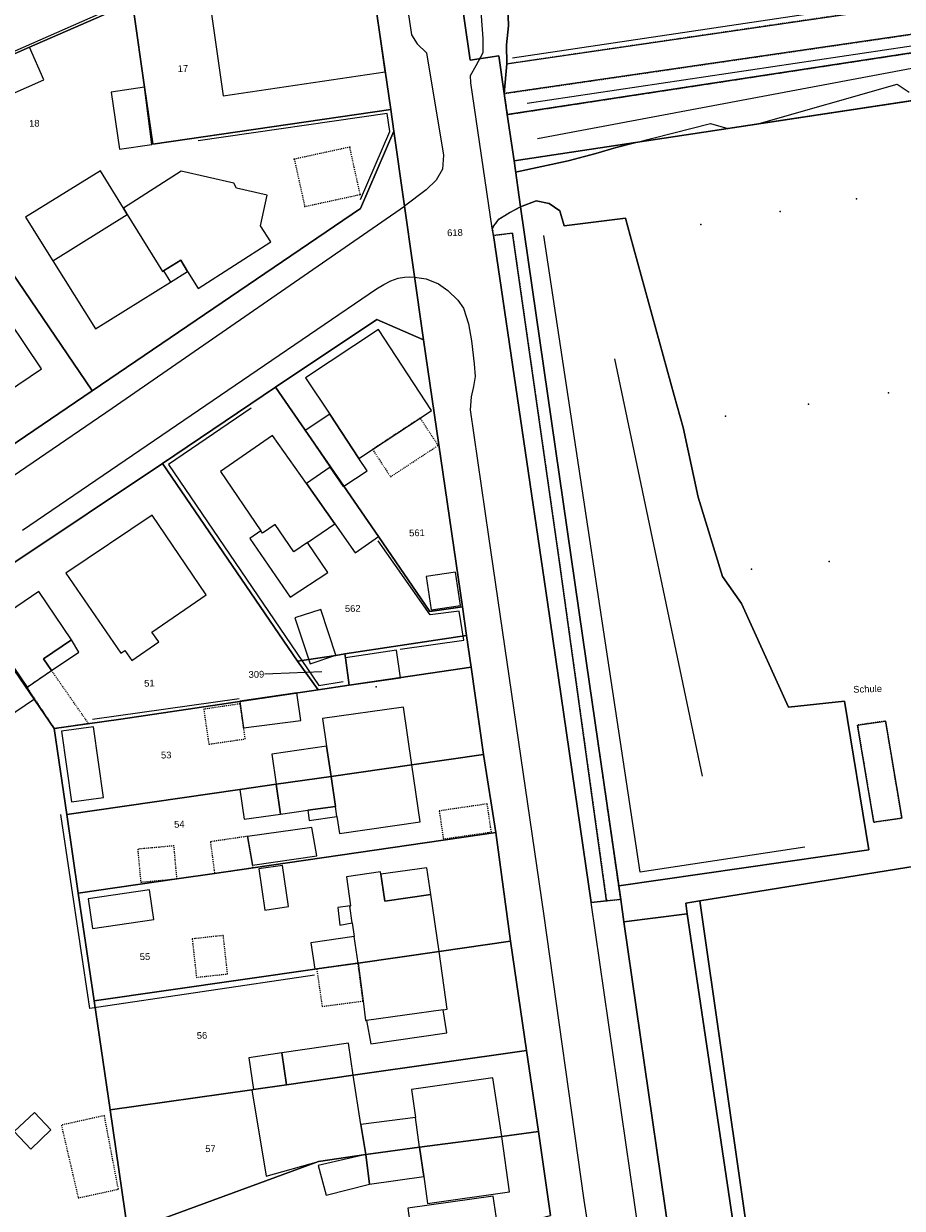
# Model space of a CAD drawing. Header units: millimetres. Extents: x -191 to 81095, y -508122 to 28741.
# Tile 112 of 255: x 5098 to 5189, y 9622 to 9745. Entities that reach past the tile are written whole.
import ezdxf

# ---------------------------------------------------------------- set-up
doc = ezdxf.new("R2010")
doc.units = ezdxf.units.MM
for name, pattern in [('VE22-087 DB - VST Hervest-Dorsten ALK VA2736$0$1', [0]), ('VE22-087 DB - VST Hervest-Dorsten ALK VA2736$0$2', [0.16, 0.06, -0.1]), ('VE22-087 DB - VST Hervest-Dorsten ALK VA2736$0$3', [0.26, 0.11, -0.15])]:
    doc.linetypes.add(name, pattern=pattern)
doc.layers.get('0').update_dxf_attribs({"color": 251})
for name, color, linetype, lineweight in [('VE22-087 DB - VST Hervest-Dorsten ALK VA2736$0$AX_Bauteil', 7, 'VE22-087 DB - VST Hervest-Dorsten ALK VA2736$0$1', 18), ('VE22-087 DB - VST Hervest-Dorsten ALK VA2736$0$AX_BauwerkOderAnlageFuerSportFreizeitUndErholung', 7, 'VE22-087 DB - VST Hervest-Dorsten ALK VA2736$0$1', 18), ('VE22-087 DB - VST Hervest-Dorsten ALK VA2736$0$AX_BesondererBauwerkspunkt_G2300', 7, 'VE22-087 DB - VST Hervest-Dorsten ALK VA2736$0$1', 18), ('VE22-087 DB - VST Hervest-Dorsten ALK VA2736$0$AX_Flurstueck', 9, 'VE22-087 DB - VST Hervest-Dorsten ALK VA2736$0$1', 18), ('VE22-087 DB - VST Hervest-Dorsten ALK VA2736$0$AX_Gebaeude', 7, 'VE22-087 DB - VST Hervest-Dorsten ALK VA2736$0$1', 18), ('VE22-087 DB - VST Hervest-Dorsten ALK VA2736$0$AX_IndustrieUndGewerbeflaeche', 7, 'VE22-087 DB - VST Hervest-Dorsten ALK VA2736$0$1', 18), ('VE22-087 DB - VST Hervest-Dorsten ALK VA2736$0$AX_Platz', 7, 'VE22-087 DB - VST Hervest-Dorsten ALK VA2736$0$1', 18), ('VE22-087 DB - VST Hervest-Dorsten ALK VA2736$0$AX_SonstigesBauwerkOderSonstigeEinrichtung', 7, 'VE22-087 DB - VST Hervest-Dorsten ALK VA2736$0$1', 18), ('VE22-087 DB - VST Hervest-Dorsten ALK VA2736$0$AX_SportFreizeitUndErholungsflaeche', 7, 'VE22-087 DB - VST Hervest-Dorsten ALK VA2736$0$1', 18), ('VE22-087 DB - VST Hervest-Dorsten ALK VA2736$0$AX_Strassenverkehr', 7, 'VE22-087 DB - VST Hervest-Dorsten ALK VA2736$0$1', 18), ('VE22-087 DB - VST Hervest-Dorsten ALK VA2736$0$AX_Strassenverkehrsanlage', 7, 'VE22-087 DB - VST Hervest-Dorsten ALK VA2736$0$1', 18), ('VE22-087 DB - VST Hervest-Dorsten ALK VA2736$0$AX_Vegetationsmerkmal', 7, 'VE22-087 DB - VST Hervest-Dorsten ALK VA2736$0$1', 18), ('VE22-087 DB - VST Hervest-Dorsten ALK VA2736$0$AX_Weg', 7, 'VE22-087 DB - VST Hervest-Dorsten ALK VA2736$0$1', 18), ('VE22-087 DB - VST Hervest-Dorsten ALK VA2736$0$AX_Wohnbauflaeche', 7, 'VE22-087 DB - VST Hervest-Dorsten ALK VA2736$0$1', 18)]:
    doc.layers.add(name, color=color, linetype=linetype, lineweight=lineweight)
doc.layers.add('XREF ALK Kataster', color=251, linetype='Continuous')
doc.styles.add('VE22-087 DB - VST Hervest-Dorsten ALK VA2736$0$0', font='arial.ttf')

# ---------------------------------------------------------------- blocks, each defined once
blk = doc.blocks.new('VE22-087 DB - VST Hervest-Dorsten ALK VA2736$0$99')
at = {"color": 0}
blk.add_point((0, 0), dxfattribs=at)
blk = doc.blocks.new('VE22-087 DB - VST Hervest-Dorsten ALK VA2736')
at = {"layer": 'VE22-087 DB - VST Hervest-Dorsten ALK VA2736$0$AX_Bauteil', "color": 7, "linetype": 'VE22-087 DB - VST Hervest-Dorsten ALK VA2736$0$1', "lineweight": 13, "ltscale": 0.5}
for points in [[(5105.84, 9729.88, 0), (5098.04, 9725.06, 0), (5100.88, 9720.52, 0), (5108.64, 9725.35, 0), (5108.23, 9726.01, 0)], [(5114.25, 9729.85, 0), (5108.23, 9726.01, 0), (5108.64, 9725.35, 0), (5112.31, 9719.41, 0), (5112.41, 9719.47, 0), (5114.2, 9720.57, 0), (5114.92, 9719.4, 0), (5116.02, 9717.62, 0), (5123.58, 9722.48, 0), (5122.51, 9724.17, 0), (5123.2, 9727.35, 0), (5120.03, 9728.08, 0), (5119.72, 9728.6, 0)], [(5112.41, 9719.47, 0), (5113.13, 9718.3, 0), (5114.92, 9719.4, 0), (5114.2, 9720.57, 0)], [(5124.05, 9693.07, 0), (5122.72, 9692.16, 0), (5122.56, 9692.4, 0), (5121.39, 9691.6, 0), (5125.61, 9685.49, 0), (5129.54, 9688.06, 0), (5127.4, 9691.17, 0), (5126, 9690.21, 0)], [(5130.31, 9663.7, 0), (5127.44, 9663.3, 0), (5127.59, 9662.23, 0), (5130.47, 9662.64, 0)], [(5131.89, 9653.36, 0), (5130.57, 9653.17, 0), (5130.78, 9651.35, 0), (5132.07, 9651.59, 0), (5131.83, 9653.31, 0), (5131.9, 9653.32, 0)], [(5132.28, 9650.14, 0), (5127.75, 9649.49, 0), (5128.16, 9646.74, 0), (5128.37, 9646.77, 0), (5132.67, 9647.38, 0)], [(5141.55, 9642.52, 0), (5133.57, 9641.41, 0), (5134, 9638.99, 0), (5141.93, 9640.12, 0)], [(5138.65, 9631.32, 0), (5132.98, 9630.56, 0), (5133.48, 9627.46, 0), (5139.09, 9628.2, 0)]]:
    blk.add_polyline3d(points, close=True, dxfattribs=at)
at = {"layer": 'VE22-087 DB - VST Hervest-Dorsten ALK VA2736$0$AX_BauwerkOderAnlageFuerSportFreizeitUndErholung', "color": 18, "linetype": 'VE22-087 DB - VST Hervest-Dorsten ALK VA2736$0$1', "lineweight": 13, "ltscale": 0.5, "true_color": 0x520000}
blk.add_polyline3d([(5191.77, 9657.66, 0), (5168.26, 9653.87, 0), (5175.16, 9605.85, 0), (5198.73, 9609.22, 0)], close=True, dxfattribs=at)
at = {"layer": 'VE22-087 DB - VST Hervest-Dorsten ALK VA2736$0$AX_Flurstueck', "linetype": 'VE22-087 DB - VST Hervest-Dorsten ALK VA2736$0$1', "lineweight": 13, "ltscale": 0.5}
for points in [[(5148.28, 9747.02, 0), (5148.34, 9744.98, 0), (5148.15, 9742.99, 0), (5148.16, 9741.01, 0), (5147.9, 9737.93, 0), (5148.22, 9735.74, 0), (5148.92, 9730.91, 0), (5223.82, 9742.25, 0), (5226.55, 9744.09, 0), (5229.49, 9748.14, 0)], [(5133.49, 9754.08, 0), (5136.08, 9736.28, 0), (5136.41, 9734.03, 0), (5139.49, 9712.29, 0), (5143.56, 9684.47, 0), (5143.98, 9681.5, 0), (5144.47, 9678.2, 0), (5145.73, 9669.09, 0), (5147.01, 9660.97, 0), (5148.56, 9649.65, 0), (5150.23, 9638.27, 0), (5151.46, 9629.84, 0), (5152.73, 9621.11, 0)], [(5166.79, 9607.26, 0), (5160.37, 9651.69, 0), (5160.03, 9654.02, 0), (5156.48, 9678.62, 0), (5149.61, 9726.15, 0), (5148.92, 9730.91, 0), (5148.22, 9735.74, 0), (5147.9, 9737.93, 0), (5147.33, 9741.87, 0), (5144.36, 9741.42, 0), (5139.93, 9772.05, 0)], [(5229.49, 9748.14, 0), (5226.55, 9744.09, 0), (5223.82, 9742.25, 0), (5148.92, 9730.91, 0), (5149.61, 9726.15, 0), (5156.48, 9678.62, 0), (5160.03, 9654.02, 0), (5160.37, 9651.69, 0), (5166.79, 9607.26, 0), (5167.16, 9604.7, 0), (5204.8, 9610.09, 0), (5266.41, 9618.93, 0), (5262.57, 9639.64, 0), (5259.42, 9656.67, 0), (5258.48, 9669.39, 0), (5273.35, 9687.74, 0), (5271.23, 9700.77, 0), (5268.56, 9717.37, 0), (5261.24, 9716.2, 0), (5257.84, 9737.47, 0), (5271.17, 9752.43, 0)], [(5096.7, 9688.99, 0), (5112.32, 9699.42, 0), (5124.09, 9707.34, 0), (5134.62, 9714.41, 0), (5139.49, 9712.29, 0), (5136.41, 9734.03, 0), (5132.94, 9725.96, 0), (5104.98, 9706.98, 0), (5096.3, 9701.09, 0)], [(5128.89, 9677.72, 0), (5122.09, 9677.45, 0)]]:
    blk.add_polyline3d(points, dxfattribs=at)
for points in [[(5108.72, 9750.45, 0), (5108.2, 9754.05, 0), (5107.3, 9760.23, 0), (5104.15, 9782.08, 0), (5081.16, 9778.53, 0), (5082.68, 9768.65, 0), (5087.38, 9738.17, 0), (5087.41, 9737.94, 0), (5093, 9740.37, 0), (5098.45, 9742.75, 0), (5109.15, 9747.42, 0), (5109.11, 9747.75, 0)], [(5139.93, 9772.05, 0), (5144.36, 9741.42, 0), (5147.33, 9741.87, 0), (5147.9, 9737.93, 0), (5148.16, 9741.01, 0), (5148.15, 9742.99, 0), (5148.34, 9744.98, 0), (5148.28, 9747.02, 0), (5147.98, 9750.94, 0), (5148.28, 9755.47, 0), (5149.1, 9762.43, 0), (5150.31, 9770.81, 0), (5147.44, 9771.15, 0), (5145.56, 9771.38, 0)], [(5133.49, 9754.08, 0), (5108.72, 9750.45, 0), (5109.11, 9747.75, 0), (5109.15, 9747.42, 0), (5109.27, 9746.65, 0), (5110.43, 9738.59, 0), (5111.29, 9732.65, 0), (5136.08, 9736.28, 0)], [(5111.29, 9732.65, 0), (5110.43, 9738.59, 0), (5109.27, 9746.65, 0), (5109.15, 9747.42, 0), (5098.45, 9742.75, 0), (5093, 9740.37, 0), (5087.41, 9737.94, 0), (5084.73, 9736.77, 0), (5085.01, 9736.36, 0), (5087.74, 9732.34, 0), (5104.94, 9707.04, 0), (5104.98, 9706.98, 0), (5132.94, 9725.96, 0), (5136.41, 9734.03, 0), (5136.08, 9736.28, 0)], [(5104.94, 9707.04, 0), (5087.74, 9732.34, 0), (5085.01, 9736.36, 0), (5084.73, 9736.77, 0), (5074.83, 9732.45, 0), (5078.84, 9726.6, 0), (5081.68, 9722.44, 0), (5083.95, 9719.13, 0), (5085.18, 9717.33, 0), (5087.52, 9713.91, 0), (5088.46, 9712.55, 0), (5093.54, 9705.13, 0), (5096.3, 9701.09, 0), (5104.98, 9706.98, 0)], [(5139.49, 9712.29, 0), (5134.62, 9714.41, 0), (5124.09, 9707.34, 0), (5131.18, 9697.03, 0), (5134.79, 9691.79, 0), (5140.16, 9683.98, 0), (5143.56, 9684.47, 0)], [(5140.16, 9683.98, 0), (5134.79, 9691.79, 0), (5131.18, 9697.03, 0), (5124.09, 9707.34, 0), (5112.32, 9699.42, 0), (5126.38, 9678.83, 0), (5130.36, 9679.43, 0), (5131.3, 9679.58, 0), (5143.98, 9681.5, 0), (5143.56, 9684.47, 0)], [(5112.32, 9699.42, 0), (5096.7, 9688.99, 0), (5091.76, 9685.36, 0), (5101.03, 9671.81, 0), (5107.98, 9672.79, 0), (5128.52, 9675.83, 0), (5126.38, 9678.83, 0)], [(5081.45, 9678.63, 0), (5072.18, 9672.32, 0), (5092.92, 9642.08, 0), (5097.78, 9606.84, 0), (5098.82, 9607.11, 0), (5101.72, 9607.87, 0), (5104.62, 9608.62, 0), (5107.52, 9609.37, 0), (5110.05, 9610.03, 0), (5108.68, 9619.43, 0), (5106.84, 9632.09, 0), (5105.18, 9643.47, 0), (5103.53, 9654.67, 0), (5102.34, 9662.86, 0), (5101.03, 9671.81, 0), (5091.76, 9685.36, 0)], [(5143.98, 9681.5, 0), (5131.3, 9679.58, 0), (5130.36, 9679.43, 0), (5126.38, 9678.83, 0), (5128.52, 9675.83, 0), (5131.76, 9676.31, 0), (5144.47, 9678.2, 0)], [(5144.47, 9678.2, 0), (5131.76, 9676.31, 0), (5128.52, 9675.83, 0), (5107.98, 9672.79, 0), (5101.03, 9671.81, 0), (5102.34, 9662.86, 0), (5120.37, 9665.47, 0), (5124.13, 9666.01, 0), (5129.86, 9666.83, 0), (5138.29, 9668.03, 0), (5145.73, 9669.09, 0)], [(5145.73, 9669.09, 0), (5138.29, 9668.03, 0), (5129.86, 9666.83, 0), (5124.13, 9666.01, 0), (5120.37, 9665.47, 0), (5102.34, 9662.86, 0), (5103.53, 9654.67, 0), (5113.81, 9656.16, 0), (5117.73, 9656.72, 0), (5121.74, 9657.31, 0), (5147.01, 9660.97, 0)], [(5147.01, 9660.97, 0), (5121.74, 9657.31, 0), (5117.73, 9656.72, 0), (5113.81, 9656.16, 0), (5103.53, 9654.67, 0), (5105.18, 9643.47, 0), (5128.16, 9646.74, 0), (5128.37, 9646.77, 0), (5132.67, 9647.38, 0), (5141.11, 9648.59, 0), (5148.56, 9649.65, 0)], [(5150.23, 9638.27, 0), (5148.56, 9649.65, 0), (5141.11, 9648.59, 0), (5132.67, 9647.38, 0), (5128.37, 9646.77, 0), (5128.16, 9646.74, 0), (5105.18, 9643.47, 0), (5106.84, 9632.09, 0), (5121.6, 9634.19, 0), (5121.8, 9634.22, 0), (5125.23, 9634.71, 0), (5132.17, 9635.7, 0)], [(5125.23, 9634.71, 0), (5121.8, 9634.22, 0), (5121.6, 9634.19, 0), (5106.84, 9632.09, 0), (5108.68, 9619.43, 0), (5128.55, 9626.73, 0), (5133.48, 9627.46, 0), (5139.09, 9628.2, 0), (5147.66, 9629.34, 0), (5151.46, 9629.84, 0), (5150.23, 9638.27, 0), (5132.17, 9635.7, 0)], [(5147.66, 9629.34, 0), (5139.09, 9628.2, 0), (5133.48, 9627.46, 0), (5128.55, 9626.73, 0), (5108.68, 9619.43, 0), (5110.05, 9610.03, 0), (5110.42, 9610.13, 0), (5113.32, 9610.88, 0), (5116.22, 9611.63, 0), (5129.76, 9615.15, 0), (5135.35, 9616.6, 0), (5138.52, 9617.42, 0), (5152.73, 9621.11, 0), (5151.46, 9629.84, 0)]]:
    blk.add_polyline3d(points, close=True, dxfattribs=at)
at = {"layer": 'VE22-087 DB - VST Hervest-Dorsten ALK VA2736$0$AX_Gebaeude', "color": 7, "linetype": 'VE22-087 DB - VST Hervest-Dorsten ALK VA2736$0$1', "lineweight": 13, "ltscale": 0.5}
for points in [[(5108.2, 9754.05, 0), (5086.42, 9744.47, 0), (5087.38, 9738.17, 0), (5109.11, 9747.75, 0), (5108.72, 9750.45, 0)], [(5134.06, 9750.14, 0), (5117.2, 9747.66, 0), (5118.63, 9737.68, 0), (5135.51, 9740.21, 0)], [(5098.45, 9742.75, 0), (5093, 9740.37, 0), (5094.48, 9736.98, 0), (5099.94, 9739.36, 0)], [(5110.43, 9738.59, 0), (5106.96, 9738.09, 0), (5107.81, 9732.15, 0), (5111.19, 9732.63, 0)], [(5105.84, 9729.88, 0), (5098.04, 9725.06, 0), (5100.88, 9720.52, 0), (5105.33, 9713.43, 0), (5113.13, 9718.3, 0), (5114.92, 9719.4, 0), (5116.02, 9717.62, 0), (5123.58, 9722.48, 0), (5122.51, 9724.17, 0), (5123.2, 9727.35, 0), (5120.03, 9728.08, 0), (5119.72, 9728.6, 0), (5114.25, 9729.85, 0), (5108.23, 9726.01, 0)], [(5094.64, 9716.75, 0), (5093.66, 9718.2, 0), (5090.96, 9716.32, 0), (5087.52, 9713.91, 0), (5088.46, 9712.55, 0), (5093.54, 9705.13, 0), (5099.71, 9709.27, 0)], [(5127.21, 9708.33, 0), (5129.72, 9704.53, 0), (5132.76, 9699.94, 0), (5134.18, 9700.88, 0), (5139.14, 9704.14, 0), (5140.33, 9704.93, 0), (5134.79, 9713.36, 0)], [(5132.76, 9699.94, 0), (5129.72, 9704.53, 0), (5127.18, 9702.85, 0), (5129.78, 9699.03, 0), (5131.16, 9697.02, 0), (5131.18, 9697.03, 0), (5133.63, 9698.65, 0)], [(5122.56, 9692.4, 0), (5121.39, 9691.6, 0), (5125.61, 9685.49, 0), (5129.54, 9688.06, 0), (5127.4, 9691.17, 0), (5130.24, 9693.11, 0), (5127.29, 9697.32, 0), (5123.77, 9702.33, 0), (5118.33, 9698.56, 0)], [(5129.78, 9699.03, 0), (5127.29, 9697.32, 0), (5130.24, 9693.11, 0), (5132.37, 9690.09, 0), (5134.79, 9691.79, 0), (5131.18, 9697.03, 0), (5131.16, 9697.02, 0)], [(5111.92, 9680.83, 0), (5111.2, 9681.86, 0), (5116.85, 9685.73, 0), (5111.24, 9694.02, 0), (5102.25, 9687.98, 0), (5107.98, 9679.64, 0), (5108.39, 9679.94, 0), (5109.11, 9678.9, 0)], [(5142.82, 9688.08, 0), (5139.78, 9687.63, 0), (5140.28, 9684.18, 0), (5143.33, 9684.62, 0)], [(5102.83, 9681.04, 0), (5099.43, 9686.08, 0), (5093.93, 9682.36, 0), (5098.21, 9676.11, 0), (5100.75, 9677.84, 0), (5099.92, 9679.07, 0)], [(5127.67, 9678.56, 0), (5130.36, 9679.44, 0), (5128.79, 9684.21, 0), (5126.1, 9683.32, 0)], [(5098.97, 9674.91, 0), (5093.89, 9682.33, 0), (5090.99, 9680.34, 0), (5096.07, 9672.92, 0)], [(5103.59, 9679.75, 0), (5102.83, 9681.04, 0), (5099.92, 9679.07, 0), (5100.75, 9677.84, 0)], [(5136.68, 9679.97, 0), (5131.36, 9679.17, 0), (5131.76, 9676.33, 0), (5137.1, 9677.09, 0)], [(5126.73, 9672.63, 0), (5126.3, 9675.53, 0), (5120.35, 9674.65, 0), (5120.39, 9674.38, 0), (5120.76, 9671.87, 0)], [(5137.42, 9674.05, 0), (5128.98, 9672.84, 0), (5129.4, 9669.97, 0), (5129.86, 9666.83, 0), (5138.29, 9668.03, 0)], [(5105.11, 9671.97, 0), (5101.77, 9671.55, 0), (5102.84, 9664.17, 0), (5106.16, 9664.63, 0)], [(5129.4, 9669.97, 0), (5123.68, 9669.14, 0), (5124.13, 9666.01, 0), (5129.86, 9666.83, 0)], [(5139.15, 9662.09, 0), (5138.29, 9668.03, 0), (5129.86, 9666.83, 0), (5130.31, 9663.7, 0), (5127.44, 9663.3, 0), (5127.59, 9662.23, 0), (5130.47, 9662.64, 0), (5130.73, 9660.87, 0)], [(5129.86, 9666.83, 0), (5124.13, 9666.01, 0), (5124.58, 9662.9, 0), (5127.44, 9663.3, 0), (5130.31, 9663.7, 0)], [(5120.37, 9665.47, 0), (5120.8, 9662.37, 0), (5124.58, 9662.9, 0), (5124.13, 9666.01, 0)], [(5127.86, 9661.52, 0), (5121.16, 9660.58, 0), (5121.69, 9657.59, 0), (5128.37, 9658.56, 0)], [(5124.8, 9657.55, 0), (5122.34, 9657.19, 0), (5122.98, 9652.91, 0), (5125.44, 9653.26, 0)], [(5130.78, 9651.35, 0), (5132.07, 9651.59, 0), (5132.28, 9650.14, 0), (5127.75, 9649.49, 0), (5128.16, 9646.74, 0), (5128.37, 9646.77, 0), (5132.67, 9647.38, 0), (5141.11, 9648.59, 0), (5140.25, 9654.51, 0), (5135.45, 9653.82, 0), (5135.01, 9656.88, 0), (5131.47, 9656.37, 0), (5131.89, 9653.36, 0), (5130.57, 9653.17, 0)], [(5140.25, 9654.52, 0), (5139.84, 9657.32, 0), (5135.05, 9656.65, 0), (5135.46, 9653.84, 0)], [(5111.42, 9651.91, 0), (5110.96, 9655, 0), (5104.55, 9654.06, 0), (5105, 9650.99, 0)], [(5132.67, 9647.38, 0), (5133.19, 9643.43, 0), (5133.45, 9641.39, 0), (5133.57, 9641.41, 0), (5134, 9638.99, 0), (5141.93, 9640.12, 0), (5141.55, 9642.52, 0), (5141.95, 9642.58, 0), (5141.11, 9648.59, 0)], [(5124.75, 9638.03, 0), (5121.31, 9637.52, 0), (5121.8, 9634.22, 0), (5125.23, 9634.71, 0)], [(5132.17, 9635.7, 0), (5131.69, 9639.06, 0), (5124.75, 9638.03, 0), (5125.23, 9634.71, 0)], [(5132.17, 9635.7, 0), (5125.23, 9634.71, 0), (5121.8, 9634.22, 0), (5121.6, 9634.19, 0), (5123.11, 9625.2, 0), (5128.55, 9626.73, 0), (5133.48, 9627.46, 0), (5132.98, 9630.56, 0)], [(5138.65, 9631.32, 0), (5132.98, 9630.56, 0), (5133.48, 9627.46, 0), (5139.09, 9628.2, 0), (5147.66, 9629.34, 0), (5146.73, 9635.45, 0), (5138.24, 9634.22, 0)], [(5098.97, 9631.84, 0), (5096.86, 9629.84, 0), (5098.59, 9628.02, 0), (5100.69, 9630.03, 0)], [(5148.46, 9623.58, 0), (5147.66, 9629.34, 0), (5139.09, 9628.2, 0), (5139.52, 9625.16, 0), (5139.92, 9622.35, 0)], [(5139.52, 9625.16, 0), (5139.09, 9628.2, 0), (5133.48, 9627.46, 0), (5133.86, 9624.38, 0)], [(5133.48, 9627.46, 0), (5128.53, 9626.29, 0), (5129.36, 9623.21, 0), (5133.86, 9624.38, 0)], [(5146.75, 9623.13, 0), (5137.85, 9621.86, 0), (5137.93, 9621.34, 0), (5138.52, 9617.42, 0), (5138.55, 9617.25, 0), (5138.77, 9617.32, 0), (5147.28, 9619.65, 0)]]:
    blk.add_polyline3d(points, close=True, dxfattribs=at)
at = {"layer": 'VE22-087 DB - VST Hervest-Dorsten ALK VA2736$0$AX_IndustrieUndGewerbeflaeche', "color": 253, "linetype": 'VE22-087 DB - VST Hervest-Dorsten ALK VA2736$0$1', "lineweight": 13, "ltscale": 0.5, "true_color": 0x999999}
blk.add_polyline3d([(5131.3, 9679.58, 0), (5131.36, 9679.17, 0), (5131.76, 9676.33, 0), (5131.76, 9676.31, 0), (5144.47, 9678.2, 0), (5143.98, 9681.5, 0)], close=True, dxfattribs=at)
at = {"layer": 'VE22-087 DB - VST Hervest-Dorsten ALK VA2736$0$AX_Platz', "color": 254, "linetype": 'VE22-087 DB - VST Hervest-Dorsten ALK VA2736$0$1', "lineweight": 13, "ltscale": 0.5, "true_color": 0xd9ffd9}
blk.add_polyline3d([(5166.97, 9652.5, 0), (5160.37, 9651.69, 0), (5166.79, 9607.26, 0), (5173.55, 9608.17, 0)], close=True, dxfattribs=at)
at = {"layer": 'VE22-087 DB - VST Hervest-Dorsten ALK VA2736$0$AX_SonstigesBauwerkOderSonstigeEinrichtung', "color": 7, "linetype": 'VE22-087 DB - VST Hervest-Dorsten ALK VA2736$0$3', "lineweight": 13, "ltscale": 0.5}
for points in [[(5132.9, 9727.42, 0), (5131.81, 9732.35, 0), (5126.03, 9731.1, 0), (5127.12, 9726.17, 0)], [(5139.14, 9704.14, 0), (5134.18, 9700.88, 0), (5136.06, 9698.02, 0), (5141.02, 9701.29, 0)], [(5100.75, 9677.84, 0), (5098.21, 9676.11, 0), (5098.97, 9674.91, 0), (5101.03, 9671.81, 0), (5104.58, 9672.36, 0)], [(5120.39, 9674.38, 0), (5116.6, 9673.82, 0), (5117.13, 9670.18, 0), (5120.92, 9670.73, 0), (5120.76, 9671.87, 0)], [(5187.62, 9672.59, 0), (5184.7, 9672.17, 0), (5186.39, 9662.06, 0), (5189.31, 9662.48, 0)], [(5146.13, 9663.96, 0), (5141.13, 9663.23, 0), (5141.56, 9660.31, 0), (5146.56, 9661.03, 0)], [(5121.16, 9660.58, 0), (5117.29, 9660.02, 0), (5117.73, 9656.73, 0), (5121.74, 9657.31, 0), (5121.69, 9657.59, 0)], [(5113.5, 9659.59, 0), (5109.72, 9659.25, 0), (5110.04, 9655.81, 0), (5113.81, 9656.16, 0)], [(5118.64, 9650.26, 0), (5115.4, 9649.9, 0), (5115.84, 9645.9, 0), (5119.08, 9646.26, 0)], [(5132.67, 9647.38, 0), (5128.37, 9646.77, 0), (5128.93, 9642.87, 0), (5133.19, 9643.43, 0)], [(5106.25, 9631.5, 0), (5101.77, 9630.51, 0), (5103.53, 9622.93, 0), (5107.71, 9623.84, 0)]]:
    blk.add_polyline3d(points, close=True, dxfattribs=at)
at = {"layer": 'VE22-087 DB - VST Hervest-Dorsten ALK VA2736$0$AX_SportFreizeitUndErholungsflaeche', "color": 253, "linetype": 'VE22-087 DB - VST Hervest-Dorsten ALK VA2736$0$1', "lineweight": 13, "ltscale": 0.5, "true_color": 0x999999}
blk.add_polyline3d([(5148.28, 9747.02, 0), (5148.34, 9744.98, 0), (5148.15, 9742.99, 0), (5148.16, 9741.01, 0), (5205.83, 9749.46, 0)], dxfattribs=at)
at = {"layer": 'VE22-087 DB - VST Hervest-Dorsten ALK VA2736$0$AX_Strassenverkehr', "color": 253, "linetype": 'VE22-087 DB - VST Hervest-Dorsten ALK VA2736$0$1', "lineweight": 13, "ltscale": 0.5, "true_color": 0x999999}
blk.add_polyline3d([(5148.76, 9723.41, 0), (5146.77, 9723.15, 0), (5152.42, 9684.96, 0), (5156.94, 9653.7, 0), (5158.56, 9653.87, 0), (5153.69, 9688.89, 0)], close=True, dxfattribs=at)
at = {"layer": 'VE22-087 DB - VST Hervest-Dorsten ALK VA2736$0$AX_Strassenverkehrsanlage', "color": 7, "linetype": 'VE22-087 DB - VST Hervest-Dorsten ALK VA2736$0$1', "lineweight": 13, "ltscale": 0.5, "true_color": 0xf7f7f0}
for points in [[(5136.5, 9779.44, 0), (5136.5, 9777.82, 0), (5135.68, 9772.55, 0), (5135.46, 9769.76, 0), (5135.33, 9766.68, 0), (5135.45, 9763.5, 0), (5135.94, 9759.38, 0), (5137.22, 9750.8, 0), (5138.25, 9744.03, 0), (5138.83, 9743.11, 0), (5139.82, 9742.17, 0), (5141.56, 9731.51, 0), (5141.48, 9730.07, 0), (5140.81, 9728.91, 0), (5139.78, 9727.92, 0), (5137.52, 9726.19, 0)], [(5146.77, 9723.15, 0), (5146.66, 9723.93, 0), (5144.42, 9739.04, 0), (5144.4, 9739.81, 0), (5144.98, 9740.84, 0), (5145.71, 9742.21, 0), (5145.69, 9743.68, 0), (5145.42, 9747.38, 0), (5145.26, 9750.78, 0), (5145.32, 9754.06, 0), (5145.52, 9756.13, 0), (5145.93, 9759.09, 0), (5147.08, 9767.53, 0)], [(5165.54, 9594.45, 0), (5163.72, 9606.84, 0), (5156.94, 9653.7, 0)]]:
    blk.add_polyline3d(points, dxfattribs=at)
at = {"layer": 'VE22-087 DB - VST Hervest-Dorsten ALK VA2736$0$AX_Vegetationsmerkmal', "color": 7, "linetype": 'VE22-087 DB - VST Hervest-Dorsten ALK VA2736$0$1', "lineweight": 13, "ltscale": 0.5}
for points in [[(5148.75, 9741.66, 0), (5205.4, 9750.13, 0)], [(5207.81, 9744.83, 0), (5148.22, 9735.74, 0), (5148.92, 9730.91, 0), (5149.09, 9729.73, 0), (5154.55, 9730.94, 0), (5157.45, 9731.69, 0), (5159.57, 9732.33, 0), (5161.46, 9732.81, 0), (5169.38, 9734.81, 0), (5171.2, 9734.28, 0), (5174.21, 9734.74, 0), (5188.84, 9738.91, 0), (5190.09, 9738.08, 0)], [(5150.29, 9736.93, 0), (5203.78, 9744.91, 0)], [(5151.37, 9733.24, 0), (5202.92, 9742.92, 0)], [(5132.93, 9726.91, 0), (5135.98, 9733.97, 0), (5135.71, 9735.86, 0), (5116.02, 9733, 0)], [(5179.22, 9659.45, 0), (5162.07, 9656.84, 0), (5152.01, 9723.15, 0)], [(5159.4, 9710.32, 0), (5168.51, 9666.85, 0)], [(5120.29, 9674.89, 0), (5105, 9672.76, 0)]]:
    blk.add_polyline3d(points, dxfattribs=at)
for points in [[(5206.18, 9746.39, 0), (5147.9, 9737.93, 0), (5148.22, 9735.74, 0), (5207.81, 9744.83, 0)], [(5187.62, 9672.59, 0), (5189.31, 9662.48, 0), (5186.39, 9662.06, 0), (5184.7, 9672.17, 0)], [(5168.26, 9653.87, 0), (5166.8, 9653.64, 0), (5166.97, 9652.5, 0), (5173.55, 9608.17, 0), (5166.79, 9607.26, 0), (5167.16, 9604.7, 0), (5175.16, 9605.85, 0)]]:
    blk.add_polyline3d(points, close=True, dxfattribs=at)
at = {"layer": 'VE22-087 DB - VST Hervest-Dorsten ALK VA2736$0$AX_Weg', "color": 7, "linetype": 'VE22-087 DB - VST Hervest-Dorsten ALK VA2736$0$2', "lineweight": 13, "ltscale": 0.5}
for points in [[(5242.51, 9773.69, 0), (5230.58, 9757.03, 0), (5229.61, 9755.77, 0), (5228.58, 9754.71, 0), (5227.91, 9754.2, 0), (5226.39, 9753.25, 0), (5225.73, 9752.91, 0), (5225.18, 9752.67, 0), (5223.14, 9752.07, 0), (5210.77, 9750.16, 0), (5205.83, 9749.46, 0), (5148.16, 9741.01, 0), (5147.9, 9737.93, 0), (5206.18, 9746.39, 0), (5207.81, 9744.83, 0), (5229.49, 9748.14, 0), (5245.3, 9769.92, 0), (5250.91, 9770.04, 0), (5247.51, 9772.97, 0), (5241.66, 9778.19, 0)], [(5206.18, 9746.39, 0), (5147.9, 9737.93, 0), (5148.22, 9735.74, 0), (5207.81, 9744.83, 0)], [(5149.61, 9726.15, 0), (5148.43, 9725.51, 0), (5147.33, 9724.85, 0), (5146.66, 9723.93, 0), (5146.77, 9723.15, 0), (5148.76, 9723.41, 0), (5153.69, 9688.89, 0), (5158.56, 9653.87, 0), (5160.03, 9654.02, 0), (5156.48, 9678.62, 0)]]:
    blk.add_polyline3d(points, close=True, dxfattribs=at)
at = {"layer": 'VE22-087 DB - VST Hervest-Dorsten ALK VA2736$0$AX_BesondererBauwerkspunkt_G2300', "color": 7, "xscale": 0.5, "yscale": 0.5, "zscale": 0.5}
for p, rotation in [((5131.81, 9732.35), 1.589415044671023), ((5126.03, 9731.1), 1.589414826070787), ((5132.9, 9727.42), 1.589414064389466), ((5127.12, 9726.17), 1.589413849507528)]:
    blk.add_blockref('VE22-087 DB - VST Hervest-Dorsten ALK VA2736$0$99', p, dxfattribs=dict(at, rotation=rotation))
at = {"layer": 'VE22-087 DB - VST Hervest-Dorsten ALK VA2736$0$AX_Gebaeude', "color": 7, "xscale": 0.5, "yscale": 0.5, "zscale": 0.5, "rotation": 1.589403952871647}
blk.add_blockref('VE22-087 DB - VST Hervest-Dorsten ALK VA2736$0$99', (5134.55, 9676.15), dxfattribs=at)
at = {"layer": 'VE22-087 DB - VST Hervest-Dorsten ALK VA2736$0$AX_Vegetationsmerkmal', "color": 7, "xscale": 0.5, "yscale": 0.5, "zscale": 0.5}
for p, rotation in [((5184.61, 9726.96), 1.589413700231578), ((5176.65, 9725.64), 1.589413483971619), ((5168.37, 9724.29), 1.589413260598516), ((5187.91, 9706.77), 1.5894097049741), ((5179.6, 9705.59), 1.589409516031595), ((5170.95, 9704.32), 1.589409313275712), ((5181.76, 9689.2), 1.589406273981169), ((5173.65, 9688.39), 1.589406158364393)]:
    blk.add_blockref('VE22-087 DB - VST Hervest-Dorsten ALK VA2736$0$99', p, dxfattribs=dict(at, rotation=rotation))
at = {"layer": 'VE22-087 DB - VST Hervest-Dorsten ALK VA2736$0$AX_Flurstueck', "char_height": 0.7, "attachment_point": 2, "rotation": 1.5894, "style": 'VE22-087 DB - VST Hervest-Dorsten ALK VA2736$0$0', "bg_fill": 3, "box_fill_scale": 1, "bg_fill_color": 256, "bg_fill_transparency": 0}
for s, insert in [('17', (5114.42, 9740.88)), ('18', (5098.94, 9735.18)), ('618', (5142.76, 9723.8)), ('561', (5138.8, 9692.54)), ('562', (5132.11, 9684.66)), ('309', (5122.08, 9677.8)), ('51', (5110.93, 9676.88)), ('53', (5112.68, 9669.4)), ('54', (5114.05, 9662.19)), ('55', (5110.47, 9648.41)), ('56', (5116.41, 9640.2)), ('57', (5117.29, 9628.41))]:
    blk.add_mtext(s, dxfattribs=dict(at, insert=insert))
at = {"layer": 'VE22-087 DB - VST Hervest-Dorsten ALK VA2736$0$AX_Gebaeude', "color": 7, "insert": (5185.74, 9676.28), "char_height": 0.7, "attachment_point": 2, "rotation": 1.5894, "style": 'VE22-087 DB - VST Hervest-Dorsten ALK VA2736$0$0', "bg_fill": 3, "box_fill_scale": 1, "bg_fill_color": 256, "bg_fill_transparency": 0}
blk.add_mtext('Schule', dxfattribs=at)
at = {"layer": 'VE22-087 DB - VST Hervest-Dorsten ALK VA2736$0$AX_Strassenverkehr', "color": 253, "linetype": 'VE22-087 DB - VST Hervest-Dorsten ALK VA2736$0$1', "lineweight": 13, "ltscale": 0.5, "true_color": 0x999999}
for points in [[(5133.49, 9754.08, 0), (5136.08, 9736.28, 0), (5136.41, 9734.03, 0), (5139.49, 9712.29, 0), (5143.56, 9684.47, 0), (5143.98, 9681.5, 0), (5144.47, 9678.2, 0), (5145.73, 9669.09, 0), (5147.01, 9660.97, 0), (5148.56, 9649.65, 0), (5150.23, 9638.27, 0), (5151.46, 9629.84, 0), (5152.73, 9621.11, 0)], [(5166.79, 9607.26, 0), (5160.37, 9651.69, 0), (5160.03, 9654.02, 0), (5158.56, 9653.87, 0), (5156.94, 9653.7, 0), (5152.42, 9684.96, 0), (5146.77, 9723.15, 0), (5146.66, 9723.93, 0), (5147.33, 9724.85, 0), (5148.43, 9725.51, 0), (5149.61, 9726.15, 0), (5148.92, 9730.91, 0), (5148.22, 9735.74, 0), (5147.9, 9737.93, 0), (5148.16, 9741.01, 0), (5148.15, 9742.99, 0), (5148.34, 9744.98, 0), (5148.28, 9747.02, 0)], [(5096.7, 9688.99, 0), (5112.32, 9699.42, 0), (5124.09, 9707.34, 0), (5134.62, 9714.41, 0), (5139.49, 9712.29, 0), (5136.41, 9734.03, 0), (5132.94, 9725.96, 0), (5104.98, 9706.98, 0), (5096.3, 9701.09, 0)]]:
    blk.add_polyline3d(points, dxfattribs=at)
at = {"layer": 'VE22-087 DB - VST Hervest-Dorsten ALK VA2736$0$AX_Strassenverkehrsanlage', "color": 7, "linetype": 'VE22-087 DB - VST Hervest-Dorsten ALK VA2736$0$1', "lineweight": 13, "ltscale": 0.5, "true_color": 0xf7f7f0}
for points in [[(4997.44, 9633.58, 0), (4998.11, 9633.26, 0), (4998.88, 9632.96, 0), (4999.72, 9632.81, 0), (5000.56, 9632.85, 0), (5001.36, 9633.24, 0), (5006.95, 9636.95, 0), (5032.33, 9654.23, 0), (5072.59, 9681.65, 0), (5107.06, 9705.17, 0), (5137.52, 9726.19, 0)], [(5097.74, 9692.45, 0), (5122.15, 9709.14, 0), (5134.6, 9717.58, 0), (5135.35, 9718.05, 0), (5136.09, 9718.43, 0), (5136.84, 9718.69, 0), (5137.52, 9718.8, 0), (5138.06, 9718.84, 0), (5138.57, 9718.81, 0)], [(5138.57, 9718.81, 0), (5139.77, 9718.62, 0), (5141.05, 9718.13, 0), (5142.04, 9717.43, 0), (5143.07, 9716.41, 0), (5143.65, 9715.57, 0), (5144.18, 9713.96, 0), (5144.48, 9712.18, 0), (5144.78, 9709.78, 0), (5144.87, 9708.45, 0), (5144.7, 9707.42, 0), (5144.44, 9706.34, 0), (5144.35, 9705, 0), (5146.27, 9691.79, 0), (5151.99, 9652.54, 0), (5156.18, 9622.68, 0), (5160.25, 9596.68, 0)]]:
    blk.add_polyline3d(points, dxfattribs=at)
at = {"layer": 'VE22-087 DB - VST Hervest-Dorsten ALK VA2736$0$AX_Vegetationsmerkmal', "color": 7, "linetype": 'VE22-087 DB - VST Hervest-Dorsten ALK VA2736$0$1', "lineweight": 13, "ltscale": 0.5}
for points in [[(5216.98, 9741.22, 0), (5171.2, 9734.28, 0), (5161.46, 9732.81, 0), (5159.57, 9732.33, 0), (5157.45, 9731.69, 0), (5154.55, 9730.94, 0), (5149.09, 9729.73, 0), (5149.61, 9726.15, 0), (5151.24, 9726.76, 0), (5152.59, 9726.48, 0), (5153.68, 9725.72, 0), (5154.16, 9724.16, 0), (5160.54, 9724.95, 0), (5161.03, 9723.15, 0), (5165.59, 9706.5, 0), (5166.55, 9703.17, 0), (5168.1, 9695.89, 0), (5170.62, 9687.63, 0), (5172.63, 9684.84, 0), (5177.51, 9674.05, 0), (5183.34, 9674.65, 0), (5185.89, 9659.18, 0), (5159.83, 9655.44, 0), (5160.03, 9654.02, 0), (5160.37, 9651.69, 0), (5166.97, 9652.5, 0), (5166.8, 9653.64, 0), (5168.26, 9653.87, 0), (5191.77, 9657.66, 0)], [(5121.54, 9705.18, 0), (5112.93, 9699.29, 0), (5128.6, 9676.28, 0), (5131.12, 9676.71, 0)], [(5137.07, 9680.08, 0), (5143.69, 9681, 0), (5143.2, 9684.04, 0), (5140.19, 9683.64, 0), (5134.77, 9691.36, 0)], [(5128.13, 9646.13, 0), (5104.74, 9642.67, 0), (5101.71, 9662.84, 0)]]:
    blk.add_polyline3d(points, dxfattribs=at)
blk.add_polyline3d([(5151.24, 9726.76, 0), (5149.61, 9726.15, 0), (5156.48, 9678.62, 0), (5159.83, 9655.44, 0), (5185.89, 9659.18, 0), (5183.34, 9674.65, 0), (5177.51, 9674.05, 0), (5172.63, 9684.84, 0), (5170.62, 9687.63, 0), (5168.1, 9695.89, 0), (5166.55, 9703.17, 0), (5165.59, 9706.5, 0), (5161.03, 9723.15, 0), (5160.54, 9724.95, 0), (5154.16, 9724.16, 0), (5153.68, 9725.72, 0), (5152.59, 9726.48, 0)], close=True, dxfattribs=at)
at = {"layer": 'VE22-087 DB - VST Hervest-Dorsten ALK VA2736$0$AX_Wohnbauflaeche', "color": 253, "linetype": 'VE22-087 DB - VST Hervest-Dorsten ALK VA2736$0$1', "lineweight": 13, "ltscale": 0.5, "true_color": 0x999999}
for points in [[(5096.3, 9701.09, 0), (5104.98, 9706.98, 0), (5132.94, 9725.96, 0), (5136.41, 9734.03, 0), (5136.08, 9736.28, 0), (5133.49, 9754.08, 0), (5108.72, 9750.45, 0), (5108.2, 9754.05, 0), (5107.3, 9760.23, 0), (5104.15, 9782.08, 0), (5081.16, 9778.53, 0)], [(5152.73, 9621.11, 0), (5151.46, 9629.84, 0), (5147.66, 9629.34, 0), (5139.09, 9628.2, 0), (5133.48, 9627.46, 0), (5128.55, 9626.73, 0), (5108.68, 9619.43, 0), (5106.84, 9632.09, 0), (5121.6, 9634.19, 0), (5121.8, 9634.22, 0), (5125.23, 9634.71, 0), (5132.17, 9635.7, 0), (5150.23, 9638.27, 0), (5148.56, 9649.65, 0), (5147.01, 9660.97, 0), (5145.73, 9669.09, 0), (5144.47, 9678.2, 0), (5131.76, 9676.31, 0), (5131.76, 9676.33, 0), (5131.36, 9679.17, 0), (5131.3, 9679.58, 0), (5143.98, 9681.5, 0), (5143.56, 9684.47, 0), (5139.49, 9712.29, 0), (5134.62, 9714.41, 0), (5124.09, 9707.34, 0), (5112.32, 9699.42, 0), (5096.7, 9688.99, 0)]]:
    blk.add_polyline3d(points, dxfattribs=at)

msp = doc.modelspace()

# ---------------------------------------------------------------- block references
at = {"layer": 'XREF ALK Kataster', "color": 251}
msp.add_blockref('VE22-087 DB - VST Hervest-Dorsten ALK VA2736', (0, 0), dxfattribs=at)

doc.saveas('drawing.dxf')
